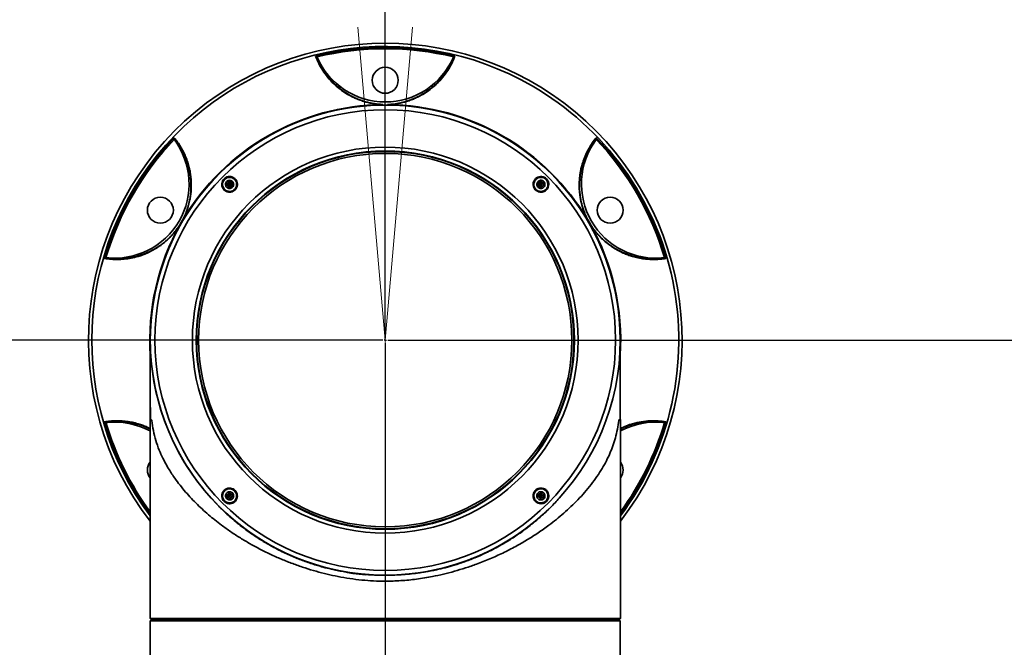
# Model space of a CAD drawing. Header units: millimetres. Extents: x 0 to 840, y 0 to 594.
# Tile 19 of 22: x 578 to 618, y 343 to 368. Entities that reach past the tile are written whole.
import ezdxf

# ---------------------------------------------------------------- set-up
doc = ezdxf.new("R2010")
doc.units = ezdxf.units.MM
doc.linetypes.add('CENTERX2', pattern=[20.32, 12.7, -2.54, 2.54, -2.54])
doc.layers.get('0').update_dxf_attribs({"lineweight": 18})
doc.layers.add('中心线层', color=6, linetype='CENTERX2', lineweight=25)
doc.layers.add('标注层', color=150, linetype='Continuous', lineweight=18)
doc.styles.add('SLDTEXTSTYLE1', font='txt', dxfattribs={"width": 0.7})
doc.dimstyles.new('SLDDIMSTYLE3', dxfattribs={"dimtxt": 7, "dimasz": 4, "dimexe": 0, "dimexo": 0.0625, "dimgap": 1.75, "dimtad": 0, "dimtih": 1, "dimtoh": 1, "dimlfac": 20, "dimrnd": 1e-09, "dimzin": 12, "dimdsep": 46, "dimtxsty": 'SLDTEXTSTYLE1', "dimcen": 0, "dimdle": 8, "dimadec": 0, "dimazin": 3, "dimtfac": 1, "dimtdec": 3, "dimtofl": 0, "dimtmove": 0, "dimatfit": 3, "dimfxl": 1, "dimfrac": 2, "dimtolj": 1, "dimarcsym": 0})

# ---------------------------------------------------------------- blocks, each defined once
blk = doc.blocks.new('SW_CENTERMARKSYMBOL_0_2')
at = {"layer": '中心线层', "color": 0}
for p, q in [((0, 0.05), (0, 69.715)), ((-0.05, 0), (-70.657, 0)), ((0, 0), (-0.025, 0)), ((0, 0), (0, 0.025)), ((0, 0), (0, -0.025)), ((0, 0), (0.025, 0)), ((0.05, 0), (71.023, 0)), ((0, -0.05), (0, -69.472))]:
    blk.add_line(p, q, dxfattribs=at)
blk = doc.blocks.new('*X33')
at = {"layer": '标注层', "linetype": 'Continuous'}
blk.add_hatch(color=0, dxfattribs=at).paths.add_polyline_path([(705.952, 439.069), (713.171, 442.764), (711.582, 444.906)], flags=0)
at = {"layer": '标注层', "color": 0, "linetype": 'Continuous'}
for q in [(705.952, 439.069), (757.411, 468.674)]:
    blk.add_line((745.861, 468.674), q, dxfattribs=at)
at = {"layer": '标注层', "color": 0, "insert": (777.118, 468.674), "char_height": 14, "width": 71.83017, "attachment_point": 5, "style": 'SLDTEXTSTYLE1'}
blk.add_mtext('%%C2806', dxfattribs=at)

msp = doc.modelspace()

# ---------------------------------------------------------------- linework, layer by layer
at = {"color": 7, "linetype": 'CENTERX2', "lineweight": 18}
for q in [(581.042452, 495.246001), (605.498353, 495.246001)]:
    msp.add_line((593.270402, 355.479885), q, dxfattribs=at)
at = {"color": 7, "linetype": 'Continuous', "lineweight": 35}
for p, q in [((590.516135, 366.915756), (590.510905, 366.925276)), ((596.0299, 366.925276), (596.02467, 366.915756)), ((584.738152, 363.592376), (584.743781, 363.583086)), ((601.797024, 363.583086), (601.802653, 363.592376)), ((587.007038, 361.884671), (586.895502, 361.854785)), ((587.007038, 361.884671), (586.977152, 361.773135)), ((587.088688, 361.803021), (587.007038, 361.884671)), ((599.533767, 361.884671), (599.452117, 361.803021)), ((599.645302, 361.854785), (599.533767, 361.884671)), ((599.533767, 361.884671), (599.563653, 361.773135)), ((586.895502, 361.854785), (586.865617, 361.743249)), ((586.865617, 361.743249), (586.977152, 361.773135)), ((586.865617, 361.743249), (586.947266, 361.6616)), ((586.895502, 361.854785), (586.977152, 361.773135)), ((586.947266, 361.6616), (586.977152, 361.773135)), ((586.947266, 361.6616), (587.058802, 361.691485)), ((586.977152, 361.773135), (587.088688, 361.803021)), ((587.058802, 361.691485), (586.977152, 361.773135)), ((587.058802, 361.691485), (587.088688, 361.803021)), ((599.452117, 361.803021), (599.482003, 361.691485)), ((599.452117, 361.803021), (599.563653, 361.773135)), ((599.482003, 361.691485), (599.563653, 361.773135)), ((599.482003, 361.691485), (599.593539, 361.6616)), ((599.645302, 361.854785), (599.563653, 361.773135)), ((599.563653, 361.773135), (599.593539, 361.6616)), ((599.675188, 361.743249), (599.563653, 361.773135)), ((599.593539, 361.6616), (599.675188, 361.743249)), ((599.675188, 361.743249), (599.645302, 361.854785)), ((585.069372, 360.320959), (584.977393, 360.161649)), ((584.979285, 360.158314), (585.073205, 360.320988)), ((601.4676, 360.320988), (601.56152, 360.158314)), ((601.563412, 360.161649), (601.471433, 360.320959)), ((581.989513, 358.812555), (581.978654, 358.812785)), ((604.562151, 358.812785), (604.551292, 358.812555)), ((583.770402, 355.479885), (583.770402, 352.282776)), ((602.768739, 355.318724), (602.768739, 355.299062)), ((602.770402, 352.282776), (602.770402, 355.479885)), ((581.978654, 352.146984), (581.989513, 352.147215)), ((583.76095, 352.234886), (583.76095, 344.229218)), ((583.770402, 352.282776), (583.778956, 352.282776)), ((602.761849, 352.282776), (602.770402, 352.282776)), ((602.779855, 344.499218), (602.779855, 352.234886)), ((604.551292, 352.147215), (604.562151, 352.146984)), ((586.947266, 349.29817), (586.865617, 349.21652)), ((586.865617, 349.21652), (586.895502, 349.104985)), ((586.865617, 349.21652), (586.977152, 349.186634)), ((586.895502, 349.104985), (586.977152, 349.186634)), ((587.058802, 349.268284), (586.947266, 349.29817)), ((586.977152, 349.186634), (586.947266, 349.29817)), ((587.058802, 349.268284), (586.977152, 349.186634)), ((587.007038, 349.075099), (586.977152, 349.186634)), ((587.088688, 349.156749), (586.977152, 349.186634)), ((587.007038, 349.075099), (587.088688, 349.156749)), ((587.088688, 349.156749), (587.058802, 349.268284)), ((599.482003, 349.268284), (599.452117, 349.156749)), ((599.563653, 349.186634), (599.452117, 349.156749)), ((599.452117, 349.156749), (599.533767, 349.075099)), ((599.593539, 349.29817), (599.482003, 349.268284)), ((599.482003, 349.268284), (599.563653, 349.186634)), ((599.533767, 349.075099), (599.563653, 349.186634)), ((599.593539, 349.29817), (599.563653, 349.186634)), ((599.675188, 349.21652), (599.563653, 349.186634)), ((599.645302, 349.104985), (599.563653, 349.186634)), ((599.675188, 349.21652), (599.593539, 349.29817)), ((599.645302, 349.104985), (599.675188, 349.21652)), ((586.895502, 349.104985), (587.007038, 349.075099)), ((599.533767, 349.075099), (599.645302, 349.104985)), ((602.779329, 344.499218), (602.779855, 344.499218)), ((602.779329, 344.229218), (602.779329, 344.499218)), ((583.76095, 344.229218), (583.79095, 344.199218)), ((583.76095, 344.229218), (602.779329, 344.229218)), ((583.800881, 344.169218), (583.770929, 344.139218)), ((583.770929, 344.139218), (583.770929, 343.869218)), ((602.769876, 344.139218), (583.770929, 344.139218)), ((583.79095, 344.199218), (602.749377, 344.199218)), ((602.739924, 344.169218), (583.800881, 344.169218)), ((589.261809, 344.169218), (589.178146, 344.199218)), ((590.588469, 344.199218), (590.57364, 344.169218)), ((595.967165, 344.169218), (595.952336, 344.199218)), ((602.769876, 344.139218), (602.739924, 344.169218)), ((602.749377, 344.199218), (602.779329, 344.229218)), ((602.769876, 343.869218), (602.769876, 344.139218)), ((583.770402, 343.869218), (583.770402, 342.478611)), ((583.770929, 343.869218), (583.770402, 343.869218)), ((602.770402, 343.869218), (602.769876, 343.869218)), ((602.770402, 322.449218), (602.770402, 343.869218))]:
    msp.add_line(p, q, dxfattribs=at)
at = {"color": 8, "linetype": 'Continuous', "lineweight": 35}
for p, q in [((583.786549, 354.651115), (583.772936, 354.825319)), ((583.76095, 352.234886), (583.830126, 352.234886)), ((602.710679, 352.234886), (602.779855, 352.234886)), ((589.680531, 344.169218), (589.587344, 344.199218)), ((590.522366, 344.169218), (590.534817, 344.199218)), ((590.569311, 344.169218), (590.582052, 344.199218)), ((595.957796, 344.199218), (595.970721, 344.169218)), ((596.004282, 344.199218), (596.01699, 344.169218)), ((596.953461, 344.199218), (596.860274, 344.169218))]:
    msp.add_line(p, q, dxfattribs=at)
msp.add_lwpolyline([(592.475387, 345.993142), (591.95799, 346.050786), (591.729809, 346.08537)], dxfattribs=at)
at = {"color": 7, "linetype": 'Continuous', "lineweight": 35}
msp.add_lwpolyline([(597.362659, 344.199218), (597.306705, 344.179077), (597.278996, 344.169218)], dxfattribs=at)
for centre, radius in [((593.270402, 365.979885), 0.525), ((593.270402, 355.479885), 9.5), ((593.270402, 355.479885), 9.310634), ((593.270402, 355.479885), 7.799995), ((593.270402, 355.479885), 7.644915), ((593.270402, 355.479885), 7.625), ((593.270402, 355.479885), 7.545), ((584.177136, 360.729885), 0.525), ((602.363669, 360.729885), 0.525)]:
    msp.add_circle(centre, radius, dxfattribs=at)
at = {"color": 7, "linetype": 'CENTERX2', "lineweight": 18}
msp.add_arc((593.270402, 355.479885), 140.3, 95, 85, dxfattribs=at)
at = {"color": 7, "linetype": 'Continuous', "lineweight": 35}
for centre, radius, start, end in [((593.270402, 355.479885), 12, 322.4154737, 217.5845263), ((593.270402, 355.479885), 11.82002, 76.2074334, 103.7925651), ((593.270402, 355.479885), 11.773352, 76.4446288, 103.5553715), ((593.270402, 368.104885), 3, 203.3518064, 336.6481938), ((593.270402, 355.479885), 9.5, 0, 240), ((593.270402, 355.479885), 9.519996, 90.565264, 149.434736), ((593.181105, 364.998925), 0.004649, 125.213531, 173.9156273), ((593.3597, 364.998925), 0.004649, 6.0841997, 54.7861731), ((593.270402, 355.479885), 9.519996, 30.565264, 89.434736), ((593.270402, 355.479885), 11.82002, 136.2074334, 163.7925651), ((593.270402, 355.479885), 11.773352, 136.4446288, 163.5553715), ((582.336832, 361.792385), 3, 263.3518064, 36.6481938), ((604.203973, 361.792385), 3, 143.3518064, 276.6481938), ((593.270402, 355.479885), 11.773352, 16.4446288, 43.5553715), ((593.270402, 355.479885), 11.82002, 16.2074334, 43.7925651), ((585.07132, 360.316739), 0.004649, 66.0841997, 114.7861731), ((601.469485, 360.316739), 0.004649, 65.213531, 113.9156273), ((584.982023, 360.162071), 0.004649, 185.213531, 233.9156273), ((601.558782, 360.162071), 0.004649, 306.0841997, 354.7861731), ((582.336832, 349.167385), 3, 61.6597908, 96.6481938), ((583.886986, 352.234886), 0.126036, 157.668355, 180), ((602.653819, 352.234886), 0.126036, 0, 22.331645), ((604.203973, 349.167385), 3, 83.3518064, 118.3402091), ((584.177136, 350.229885), 0.525, 142.4418629, 217.5581371), ((602.363669, 350.229885), 0.525, 322.4418629, 37.5581371), ((593.270402, 355.479885), 9.5, 240, 315)]:
    msp.add_arc(centre, radius, start, end, dxfattribs=at)
at = {"color": 8, "linetype": 'Continuous', "lineweight": 35}
for radius, start, end in [(11.866691, 60, 216.7401445), (11.866691, 323.2598555, 60), (9.519996, 150.565264, 183.7142429), (9.519996, 356.2857571, 29.434736), (11.82002, 196.2074334, 216.4359894), (11.773352, 196.4446288, 216.1272191), (11.82002, 323.5640106, 343.7925651), (11.773352, 323.8727809, 343.5553715)]:
    msp.add_arc((593.270402, 355.479885), radius, start, end, dxfattribs=at)
at = {"color": 7, "linetype": 'Continuous', "lineweight": 35}
for points, knots in [([(590.452422, 366.959077), (590.492769, 366.859971), (590.57356, 366.661522), (590.738763, 366.374671), (590.940081, 366.096068), (591.159621, 365.857538), (591.389074, 365.655477), (591.614778, 365.490356), (591.836574, 365.358785), (592.038832, 365.260443), (592.21033, 365.189241), (592.388508, 365.128368), (592.569578, 365.079135), (592.722675, 365.047134), (592.851691, 365.02679), (592.990389, 365.009221), (593.101747, 365.003355), (593.176482, 364.999418)], [0, 0, 0, 0, 0.440990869, 0.883043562, 1.327134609, 1.771876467, 2.068791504, 2.371799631, 2.659431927, 2.812029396, 2.959573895, 3.107748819, 3.225670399, 3.333063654, 3.390948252, 3.446316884, 3.559305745, 3.559305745, 3.559305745, 3.559305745]), ([(590.452422, 366.959077), (590.458377, 366.958096), (590.468442, 366.95644), (590.484529, 366.949381), (590.498984, 366.939927), (590.507216, 366.92981), (590.510905, 366.925276)], [0, 0, 0, 0, 0.02058435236, 0.03478889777, 0.05396480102, 0.06953727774, 0.06953727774, 0.06953727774, 0.06953727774]), ([(593.178424, 365.002723), (593.10859, 365.006439), (592.96301, 365.014186), (592.768353, 365.042942), (592.587914, 365.080405), (592.41177, 365.128404), (592.238311, 365.187736), (592.070852, 365.257174), (591.873739, 365.35304), (591.658651, 365.480528), (591.437507, 365.641716), (591.245703, 365.809937), (591.078434, 365.983113), (590.931549, 366.161099), (590.803439, 366.343124), (590.693291, 366.527443), (590.596346, 366.716556), (590.543564, 366.847642), (590.516137, 366.915757)], [0, 0, 0, 0, 0.104525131, 0.217896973, 0.321367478, 0.436259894, 0.57943485, 0.722741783, 0.872903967, 1.151370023, 1.442882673, 1.740416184, 2.022758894, 2.312676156, 2.61050371, 2.89086711, 3.171646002, 3.47537201, 3.47537201, 3.47537201, 3.47537201]), ([(593.364323, 364.999418), (593.436016, 365.003197), (593.584892, 365.011044), (593.784619, 365.040451), (593.969543, 365.07866), (594.149336, 365.127522), (594.32752, 365.188164), (594.498728, 365.258956), (594.702077, 365.357608), (594.923481, 365.488681), (595.151011, 365.654853), (595.377246, 365.853984), (595.598567, 366.093247), (595.798304, 366.36881), (595.966014, 366.659179), (596.04693, 366.857484), (596.088384, 366.959077)], [0, 0, 0, 0, 0.108447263, 0.22519927, 0.332450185, 0.450181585, 0.595632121, 0.745338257, 0.896568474, 1.185683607, 1.486166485, 1.790131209, 2.215336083, 2.67668594, 3.10713146, 3.559301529, 3.559301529, 3.559301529, 3.559301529]), ([(596.024668, 366.915757), (595.995014, 366.842423), (595.9409, 366.708596), (595.837561, 366.509163), (595.724715, 366.323445), (595.58717, 366.132355), (595.435519, 365.95272), (595.252595, 365.770305), (595.053158, 365.600004), (594.886873, 365.490458), (594.809334, 365.439377)], [0, 0, 0, 0, 0.265466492, 0.484444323, 0.741648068, 0.969343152, 1.226988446, 1.45693298, 1.718325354, 1.946703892, 1.946703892, 1.946703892, 1.946703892]), ([(596.0299, 366.925276), (596.033589, 366.929809), (596.041821, 366.939927), (596.056281, 366.949384), (596.072366, 366.956442), (596.082432, 366.958098), (596.088383, 366.959077)], [0, 0, 0, 0, 0.01557107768, 0.03475028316, 0.04896687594, 0.06953768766, 0.06953768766, 0.06953768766, 0.06953768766]), ([(594.809334, 365.439377), (594.754359, 365.40674), (594.64554, 365.342137), (594.460013, 365.251962), (594.283702, 365.180739), (594.12513, 365.128184), (593.995607, 365.091809), (593.867339, 365.061981), (593.740345, 365.038582), (593.577933, 365.014989), (593.447246, 365.007552), (593.362381, 365.002723)], [0, 0, 0, 0, 0.261531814, 0.517681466, 0.763647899, 0.902104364, 1.029618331, 1.146991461, 1.250904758, 1.348272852, 1.52860742, 1.52860742, 1.52860742, 1.52860742]), ([(584.738152, 363.592375), (584.73607, 363.597837), (584.731424, 363.610025), (584.730464, 363.627276), (584.732394, 363.644736), (584.735993, 363.65428), (584.738121, 363.659924)], [0, 0, 0, 0, 0.01557107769, 0.03475028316, 0.04896687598, 0.06953768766, 0.06953768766, 0.06953768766, 0.06953768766]), ([(584.738121, 363.659924), (584.784146, 363.601787), (584.874692, 363.487413), (584.994022, 363.304185), (585.103408, 363.108716), (585.200161, 362.900328), (585.282404, 362.67901), (585.343685, 362.464068), (585.38689, 362.257375), (585.415799, 362.051486), (585.430863, 361.835977), (585.429626, 361.625066), (585.415179, 361.42876), (585.390653, 361.245449), (585.357319, 361.078152), (585.320371, 360.934442), (585.286416, 360.820995), (585.238725, 360.682582), (585.17282, 360.516549), (585.105591, 360.384567), (585.073205, 360.320988)], [0, 0, 0, 0, 0.305961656, 0.601926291, 0.888118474, 1.20029916, 1.496100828, 1.77592237, 2.005648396, 2.221609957, 2.454112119, 2.667065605, 2.817792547, 2.966926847, 3.111804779, 3.191168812, 3.265611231, 3.335745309, 3.451703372, 3.559480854, 3.559480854, 3.559480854, 3.559480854]), ([(584.743779, 363.583085), (584.792462, 363.520737), (584.881302, 363.406959), (585.002347, 363.217749), (585.10676, 363.027162), (585.203477, 362.8125), (585.28322, 362.591348), (585.349733, 362.341724), (585.3975, 362.083856), (585.409227, 361.885075), (585.414695, 361.792385)], [0, 0, 0, 0, 0.265466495, 0.484444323, 0.741648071, 0.969343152, 1.22698845, 1.45693298, 1.718325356, 1.946703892, 1.946703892, 1.946703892, 1.946703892]), ([(601.4676, 360.320988), (601.434981, 360.384889), (601.385204, 360.482401), (601.330919, 360.610857), (601.290983, 360.714317), (601.253766, 360.823045), (601.219811, 360.936638), (601.182979, 361.08043), (601.14972, 361.247996), (601.125262, 361.432061), (601.111048, 361.6286), (601.110074, 361.839085), (601.125224, 362.053271), (601.154016, 362.257755), (601.200458, 362.480073), (601.272681, 362.725669), (601.375904, 362.984329), (601.499765, 363.226408), (601.640352, 363.453155), (601.747856, 363.590087), (601.802684, 363.659924)], [0, 0, 0, 0, 0.108286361, 0.165246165, 0.225013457, 0.295298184, 0.369918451, 0.449487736, 0.594430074, 0.744278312, 0.896535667, 1.108618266, 1.340060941, 1.554434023, 1.782403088, 2.12029762, 2.481407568, 2.84150431, 3.19328541, 3.559437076, 3.559437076, 3.559437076, 3.559437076]), ([(601.471433, 360.320959), (601.439734, 360.383296), (601.373654, 360.513245), (601.301228, 360.696201), (601.243452, 360.871197), (601.196949, 361.047742), (601.161602, 361.227628), (601.138008, 361.407371), (601.122474, 361.626008), (601.125338, 361.876024), (601.154359, 362.148134), (601.20414, 362.398352), (601.270481, 362.629799), (601.351179, 362.845998), (601.444762, 363.047957), (601.549313, 363.235508), (601.664617, 363.414021), (601.75175, 363.525274), (601.797026, 363.583085)], [0, 0, 0, 0, 0.104525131, 0.217896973, 0.321367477, 0.436259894, 0.579434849, 0.722741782, 0.872903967, 1.151370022, 1.442882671, 1.740416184, 2.022758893, 2.312676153, 2.61050371, 2.8908671, 3.171645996, 3.47537201, 3.47537201, 3.47537201, 3.47537201]), ([(601.802684, 363.659924), (601.804813, 363.654276), (601.80841, 363.644731), (601.810341, 363.62727), (601.809381, 363.610025), (601.804735, 363.597837), (601.802653, 363.592375)], [0, 0, 0, 0, 0.0205843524, 0.03478889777, 0.05396480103, 0.06953727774, 0.06953727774, 0.06953727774, 0.06953727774]), ([(587.198888, 361.551399), (587.187605, 361.541063), (587.153562, 361.509876), (587.080936, 361.471714), (586.981273, 361.452927), (586.876109, 361.468265), (586.780101, 361.517965), (586.704812, 361.598368), (586.660786, 361.700653), (586.6543, 361.811728), (586.685098, 361.916283), (586.736098, 361.987326), (586.797074, 362.040035), (586.869175, 362.07891), (586.969264, 362.097437), (587.074452, 362.081999), (587.170283, 362.032223), (587.245327, 361.95203), (587.28946, 361.849789), (587.295616, 361.739054), (587.266185, 361.632904), (587.220885, 361.57804), (587.198888, 361.551399)], [0, 0, 0, 0, 0.045289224, 0.136646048, 0.239207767, 0.3441602, 0.452313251, 0.562997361, 0.67441926, 0.784406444, 0.891545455, 0.993255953, 1.03854415, 1.129894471, 1.232728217, 1.33758582, 1.44533556, 1.555671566, 1.667119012, 1.777513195, 1.885025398, 1.98650557, 1.98650557, 1.98650557, 1.98650557]), ([(587.189284, 361.561003), (587.178088, 361.550787), (587.144288, 361.519945), (587.07311, 361.48381), (586.977218, 361.467687), (586.877964, 361.484068), (586.787755, 361.532929), (586.717666, 361.610749), (586.677799, 361.708902), (586.673937, 361.814569), (586.704728, 361.91096), (586.752718, 361.976224), (586.81048, 362.025836), (586.881122, 362.062696), (586.977437, 362.07856), (587.076701, 362.062077), (587.166712, 362.013162), (587.23656, 361.935574), (587.276547, 361.837477), (587.280124, 361.732093), (587.250553, 361.634251), (587.208799, 361.584333), (587.189284, 361.561003)], [0, 0, 0, 0, 0.04477733, 0.135179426, 0.232009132, 0.331483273, 0.434344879, 0.539827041, 0.645954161, 0.750440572, 0.851831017, 0.941366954, 0.98614302, 1.076537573, 1.17363631, 1.27298472, 1.375413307, 1.480532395, 1.586720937, 1.691649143, 1.793422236, 1.882727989, 1.882727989, 1.882727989, 1.882727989]), ([(586.775627, 361.57161), (586.762441, 361.586552), (586.72808, 361.625488), (586.695114, 361.704731), (586.688059, 361.801728), (586.713904, 361.895866), (586.769346, 361.976068), (586.848237, 362.033419), (586.941662, 362.061412), (587.039068, 362.056928), (587.12031, 362.02411), (587.178738, 361.977877), (587.225554, 361.920117), (587.259404, 361.841751), (587.266188, 361.744485), (587.240417, 361.650421), (587.18495, 361.570194), (587.106085, 361.512868), (587.012581, 361.484797), (586.915463, 361.489568), (586.833257, 361.521429), (586.792364, 361.557036), (586.775627, 361.57161)], [0, 0, 0, 0, 0.059784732, 0.155789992, 0.251795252, 0.347800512, 0.443805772, 0.539811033, 0.635816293, 0.731821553, 0.827826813, 0.894343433, 0.954128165, 1.050133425, 1.146138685, 1.242143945, 1.338149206, 1.434154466, 1.530159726, 1.626164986, 1.722170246, 1.788686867, 1.788686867, 1.788686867, 1.788686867]), ([(586.86048, 361.656462), (586.84865, 361.670872), (586.824991, 361.699691), (586.810181, 361.754725), (586.813252, 361.81089), (586.835055, 361.863051), (586.87281, 361.905007), (586.922346, 361.932116), (586.978064, 361.941286), (587.033648, 361.931537), (587.071691, 361.910141), (587.103466, 361.881547), (587.12874, 361.845963), (587.144277, 361.79171), (587.141011, 361.735336), (587.119261, 361.683231), (587.081489, 361.641259), (587.031965, 361.614161), (586.97622, 361.604962), (586.920732, 361.614815), (586.882412, 361.635912), (586.864705, 361.652504), (586.86048, 361.656462)], [0, 0, 0, 0, 0.055588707, 0.111177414, 0.166766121, 0.222354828, 0.277943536, 0.333532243, 0.38912095, 0.444709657, 0.500298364, 0.517718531, 0.573307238, 0.628895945, 0.684484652, 0.740073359, 0.795662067, 0.851250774, 0.906839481, 0.962428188, 1.018016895, 1.035437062, 1.035437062, 1.035437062, 1.035437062]), ([(599.411884, 362.051896), (599.425195, 362.058567), (599.465332, 362.078682), (599.545799, 362.096213), (599.64919, 362.087021), (599.748097, 362.041157), (599.824968, 361.966661), (599.872911, 361.872437), (599.887951, 361.768014), (599.868207, 361.663374), (599.812862, 361.566595), (599.747913, 361.5126), (599.679347, 361.477732), (599.61375, 361.457874), (599.516436, 361.457193), (599.417877, 361.488449), (599.331941, 361.55327), (599.272787, 361.641026), (599.24516, 361.74238), (599.251574, 361.848065), (599.292891, 361.947135), (599.352387, 362.014943), (599.397508, 362.042967), (599.411884, 362.051896)], [0, 0, 0, 0, 0.045270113, 0.13650173, 0.24509728, 0.350895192, 0.454139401, 0.55632768, 0.659276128, 0.764462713, 0.872569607, 0.993278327, 1.015872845, 1.107087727, 1.198346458, 1.30534074, 1.409358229, 1.511362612, 1.613478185, 1.717686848, 1.825030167, 1.935209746, 1.986734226, 1.986734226, 1.986734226, 1.986734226]), ([(599.775785, 361.561003), (599.764774, 361.550896), (599.744163, 361.531976), (599.707995, 361.509127), (599.655902, 361.484943), (599.577824, 361.468223), (599.478477, 361.479273), (599.385618, 361.524661), (599.314509, 361.596476), (599.27104, 361.685935), (599.258456, 361.784508), (599.278469, 361.883157), (599.317337, 361.948677), (599.355759, 361.990357), (599.38308, 362.01392), (599.418868, 362.03698), (599.471063, 362.061187), (599.549088, 362.078036), (599.648377, 362.067095), (599.741211, 362.021951), (599.812573, 361.950175), (599.856281, 361.860436), (599.868895, 361.761493), (599.848597, 361.662944), (599.81016, 361.597177), (599.781402, 361.566915), (599.775785, 361.561003)], [0, 0, 0, 0, 0.04564273, 0.08544131, 0.130181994, 0.22040038, 0.323875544, 0.424060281, 0.521155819, 0.617039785, 0.714018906, 0.813840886, 0.917035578, 0.942016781, 0.987205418, 1.026932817, 1.071674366, 1.161901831, 1.264914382, 1.364889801, 1.462217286, 1.558532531, 1.655746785, 1.75539339, 1.858137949, 1.883080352, 1.883080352, 1.883080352, 1.883080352]), ([(599.362127, 361.974661), (599.377069, 361.987846), (599.416005, 362.022207), (599.495249, 362.055173), (599.592246, 362.062228), (599.686383, 362.036384), (599.766586, 361.980942), (599.823937, 361.90205), (599.85193, 361.808625), (599.847445, 361.711219), (599.814628, 361.629978), (599.768395, 361.571549), (599.710635, 361.524734), (599.632269, 361.490883), (599.535002, 361.4841), (599.440939, 361.50987), (599.360711, 361.565337), (599.303386, 361.644202), (599.275315, 361.737706), (599.280086, 361.834824), (599.311946, 361.91703), (599.347554, 361.957924), (599.362127, 361.974661)], [0, 0, 0, 0, 0.059784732, 0.155789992, 0.251795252, 0.347800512, 0.443805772, 0.539811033, 0.635816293, 0.731821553, 0.827826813, 0.894343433, 0.954128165, 1.050133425, 1.146138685, 1.242143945, 1.338149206, 1.434154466, 1.530159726, 1.626164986, 1.722170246, 1.788686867, 1.788686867, 1.788686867, 1.788686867]), ([(599.44698, 361.889808), (599.46139, 361.901637), (599.490209, 361.925297), (599.545243, 361.940106), (599.601407, 361.937035), (599.653569, 361.915232), (599.695525, 361.877477), (599.722633, 361.827942), (599.731804, 361.772224), (599.722054, 361.716639), (599.700659, 361.678596), (599.672064, 361.646821), (599.63648, 361.621547), (599.582228, 361.606011), (599.525854, 361.609277), (599.473749, 361.631026), (599.431776, 361.668798), (599.404679, 361.718322), (599.39548, 361.774067), (599.405333, 361.829555), (599.42643, 361.867876), (599.443021, 361.885583), (599.44698, 361.889808)], [0, 0, 0, 0, 0.055588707, 0.111177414, 0.166766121, 0.222354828, 0.277943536, 0.333532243, 0.38912095, 0.444709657, 0.500298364, 0.517718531, 0.573307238, 0.628895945, 0.684484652, 0.740073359, 0.795662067, 0.851250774, 0.906839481, 0.962428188, 1.018016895, 1.035437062, 1.035437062, 1.035437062, 1.035437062]), ([(585.414695, 361.792385), (585.415472, 361.728456), (585.41701, 361.601915), (585.402341, 361.396156), (585.375866, 361.207856), (585.342094, 361.04425), (585.308834, 360.913893), (585.270532, 360.787895), (585.227299, 360.666216), (585.166525, 360.513766), (585.107622, 360.39687), (585.069372, 360.320959)], [0, 0, 0, 0, 0.261531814, 0.517681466, 0.763647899, 0.902104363, 1.029618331, 1.146991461, 1.250904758, 1.348272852, 1.52860742, 1.52860742, 1.52860742, 1.52860742]), ([(584.979285, 360.158314), (584.940255, 360.098115), (584.880696, 360.006251), (584.796592, 359.89501), (584.726961, 359.808695), (584.651408, 359.7221), (584.570011, 359.635898), (584.4639, 359.532104), (584.335413, 359.419518), (584.188237, 359.306305), (584.025136, 359.195725), (583.843338, 359.08964), (583.650272, 358.995667), (583.458787, 358.918359), (583.243034, 358.84742), (582.99423, 358.787169), (582.718612, 358.747233), (582.447035, 358.73346), (582.180373, 358.741838), (582.008034, 358.766474), (581.92014, 358.779038)], [0, 0, 0, 0, 0.108286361, 0.165246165, 0.225013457, 0.295298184, 0.369918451, 0.449487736, 0.594430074, 0.744278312, 0.896535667, 1.108618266, 1.340060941, 1.554434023, 1.782403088, 2.12029762, 2.481407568, 2.84150431, 3.19328541, 3.559437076, 3.559437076, 3.559437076, 3.559437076]), ([(584.977393, 360.161649), (584.939258, 360.103028), (584.859759, 359.980826), (584.737527, 359.826625), (584.614864, 359.689093), (584.485223, 359.560547), (584.347111, 359.439992), (584.203246, 359.329688), (584.021667, 359.206917), (583.803715, 359.084389), (583.553551, 358.973466), (583.311965, 358.891469), (583.078356, 358.833199), (582.850773, 358.794986), (582.62908, 358.775052), (582.41438, 358.77182), (582.202131, 358.78242), (582.062217, 358.802252), (581.989514, 358.812558)], [0, 0, 0, 0, 0.104525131, 0.217896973, 0.321367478, 0.436259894, 0.579434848, 0.72274178, 0.872903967, 1.15137002, 1.442882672, 1.740416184, 2.022758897, 2.312676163, 2.61050371, 2.890867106, 3.171645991, 3.47537201, 3.47537201, 3.47537201, 3.47537201]), ([(604.620665, 358.779038), (604.547304, 358.768247), (604.402981, 358.747019), (604.184635, 358.73529), (603.960662, 358.738294), (603.731815, 358.758698), (603.499027, 358.798132), (603.282241, 358.852532), (603.081638, 358.918462), (602.888878, 358.99637), (602.69471, 359.091079), (602.512673, 359.197606), (602.349891, 359.30827), (602.203402, 359.421165), (602.075186, 359.533683), (601.969203, 359.637535), (601.887933, 359.723665), (601.791909, 359.834173), (601.681073, 359.974265), (601.600388, 360.098478), (601.56152, 360.158314)], [0, 0, 0, 0, 0.305961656, 0.601926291, 0.888118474, 1.200299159, 1.496100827, 1.77592237, 2.005648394, 2.221609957, 2.454112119, 2.667065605, 2.817792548, 2.966926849, 3.111804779, 3.191168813, 3.265611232, 3.335745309, 3.451703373, 3.559480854, 3.559480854, 3.559480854, 3.559480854]), ([(602.665041, 359.126877), (602.609289, 359.158168), (602.498932, 359.220107), (602.328074, 359.33569), (602.178239, 359.452769), (602.053438, 359.563819), (601.957176, 359.657801), (601.867209, 359.75397), (601.783449, 359.852252), (601.68181, 359.981108), (601.610027, 360.090568), (601.563412, 360.161649)], [0, 0, 0, 0, 0.261531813, 0.517681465, 0.763647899, 0.902104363, 1.029618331, 1.146991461, 1.250904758, 1.348272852, 1.52860742, 1.52860742, 1.52860742, 1.52860742]), ([(604.551291, 358.812558), (604.472955, 358.801571), (604.330001, 358.781522), (604.105617, 358.771299), (603.888357, 358.776168), (603.654096, 358.79974), (603.422702, 358.841256), (603.173264, 358.908466), (602.926061, 358.996033), (602.748048, 359.085267), (602.665041, 359.126877)], [0, 0, 0, 0, 0.265466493, 0.484444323, 0.74164807, 0.969343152, 1.22698845, 1.45693298, 1.718325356, 1.946703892, 1.946703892, 1.946703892, 1.946703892]), ([(581.92014, 358.779038), (581.923967, 358.783705), (581.930434, 358.791593), (581.94459, 358.801996), (581.960006, 358.809787), (581.972883, 358.811857), (581.978654, 358.812785)], [0, 0, 0, 0, 0.02058435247, 0.03478889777, 0.05396480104, 0.06953727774, 0.06953727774, 0.06953727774, 0.06953727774]), ([(604.562151, 358.812785), (604.567921, 358.811857), (604.580799, 358.809787), (604.596219, 358.801993), (604.610375, 358.791591), (604.616841, 358.783703), (604.620665, 358.779038)], [0, 0, 0, 0, 0.0155710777, 0.03475028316, 0.04896687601, 0.06953768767, 0.06953768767, 0.06953768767, 0.06953768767]), ([(583.772024, 355.299674), (583.772, 355.284833), (583.7719, 355.223272), (583.771809, 355.086523), (583.771736, 354.918039), (583.771712, 354.777541), (583.771712, 354.664522), (583.771714, 354.552922), (583.771702, 354.407715), (583.771682, 354.195756), (583.77165, 353.906239), (583.771604, 353.525168), (583.77156, 353.173361), (583.771531, 352.945845), (583.771523, 352.885706)], [0, 0, 0, 0, 0.084927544, 0.35229425, 0.566205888, 0.727064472, 0.834857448, 0.930407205, 1.082361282, 1.291916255, 1.559470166, 1.886122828, 2.274444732, 2.41396785, 2.41396785, 2.41396785, 2.41396785]), ([(602.769292, 352.90402), (602.769278, 353.025473), (602.76925, 353.262446), (602.769215, 353.577271), (602.769188, 353.834714), (602.769171, 354.026773), (602.769161, 354.184387), (602.769158, 354.343897), (602.769146, 354.532021), (602.76911, 354.749991), (602.769021, 354.982206), (602.768899, 355.176933), (602.768764, 355.266889), (602.768716, 355.299062)], [0, 0, 0, 0, 0.284712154, 0.55551324, 0.775778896, 0.946645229, 1.071155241, 1.212570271, 1.398137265, 1.627570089, 1.900801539, 2.218276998, 2.39504268, 2.39504268, 2.39504268, 2.39504268]), ([(583.778956, 352.282776), (583.77734, 352.335023), (583.774112, 352.439429), (583.772331, 352.625123), (583.771639, 352.79182), (583.771558, 352.894878), (583.771529, 352.930998)], [0, 0, 0, 0, 0.1833950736, 0.3664792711, 0.5495240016, 0.6482960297, 0.6482960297, 0.6482960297, 0.6482960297]), ([(602.769287, 352.940576), (602.769256, 352.900369), (602.769171, 352.793283), (602.768462, 352.622923), (602.766666, 352.438274), (602.763453, 352.334555), (602.761849, 352.282776)], [0, 0, 0, 0, 0.1100779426, 0.2931814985, 0.4758103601, 0.6578740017, 0.6578740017, 0.6578740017, 0.6578740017]), ([(581.978654, 352.146984), (581.972884, 352.147912), (581.960006, 352.149983), (581.944586, 352.157776), (581.93043, 352.168178), (581.923964, 352.176067), (581.92014, 352.180732)], [0, 0, 0, 0, 0.01557107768, 0.03475028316, 0.04896687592, 0.06953768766, 0.06953768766, 0.06953768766, 0.06953768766]), ([(583.830126, 352.234886), (583.829891, 352.236306), (583.828169, 352.246671), (583.816029, 352.260604), (583.795814, 352.278711), (583.78487, 352.28135), (583.778956, 352.282776)], [0, 0, 0, 0, 0.00075543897, 0.00551399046, 0.03687849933, 0.07375730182, 0.07375730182, 0.07375730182, 0.07375730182]), ([(593.270402, 345.73786), (593.113211, 345.740175), (592.796363, 345.744843), (592.319399, 345.781915), (591.838709, 345.840852), (591.370744, 345.921425), (590.915295, 346.020447), (590.471715, 346.135591), (590.025897, 346.270307), (589.575367, 346.425926), (589.121608, 346.603252), (588.666394, 346.802973), (588.224148, 347.019358), (587.803935, 347.247096), (587.404601, 347.484886), (587.017757, 347.736968), (586.581139, 348.048617), (586.102289, 348.432127), (585.596475, 348.898992), (585.120434, 349.414339), (584.746683, 349.902538), (584.470601, 350.336308), (584.280151, 350.691338), (584.120504, 351.049238), (583.991226, 351.418187), (583.8906, 351.80758), (583.849907, 352.095119), (583.830126, 352.234886)], [0, 0, 0, 0, 0.375804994, 0.757500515, 1.145973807, 1.542066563, 1.909467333, 2.287656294, 2.677102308, 3.078234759, 3.502189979, 3.940339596, 4.393038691, 4.833353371, 5.2631536, 5.71041647, 6.175300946, 6.864973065, 7.60718329, 8.402202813, 9.250251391, 9.810225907, 10.325546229, 10.79629115, 11.338915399, 11.854085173, 12.341352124, 12.341352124, 12.341352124, 12.341352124]), ([(602.710679, 352.234886), (602.694347, 352.116413), (602.659806, 351.86585), (602.580846, 351.532606), (602.478177, 351.206268), (602.356504, 350.900599), (602.211575, 350.59628), (602.040035, 350.28812), (601.833718, 349.9672), (601.597348, 349.644351), (601.339466, 349.331003), (601.067699, 349.033638), (600.784836, 348.75224), (600.493508, 348.486815), (600.196185, 348.237351), (599.852659, 347.970902), (599.458288, 347.691824), (599.008621, 347.40538), (598.533835, 347.132965), (598.032718, 346.876388), (597.50429, 346.637601), (596.998847, 346.437631), (596.520682, 346.272147), (596.072464, 346.136499), (595.626483, 346.020679), (595.117598, 345.909882), (594.5436, 345.816309), (593.90475, 345.750306), (593.4803, 345.741978), (593.270402, 345.73786)], [0, 0, 0, 0, 0.410651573, 0.868495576, 1.298215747, 1.740803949, 2.15725196, 2.606351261, 3.088148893, 3.581344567, 4.057058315, 4.515326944, 4.956191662, 5.379698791, 5.785900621, 6.174856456, 6.711465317, 7.224457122, 7.714086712, 8.247773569, 8.761611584, 9.256145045, 9.659592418, 10.05122942, 10.431491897, 10.800855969, 11.326888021, 11.839743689, 12.341470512, 12.341470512, 12.341470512, 12.341470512]), ([(602.761849, 352.282776), (602.756004, 352.28088), (602.747235, 352.278036), (602.730353, 352.267457), (602.720464, 352.257126), (602.714989, 352.249468), (602.712137, 352.241937), (602.711156, 352.238154), (602.710819, 352.235849), (602.710679, 352.234886)], [0, 0, 0, 0, 0.03693187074, 0.05539992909, 0.06463425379, 0.07087768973, 0.07276064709, 0.07340485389, 0.07386662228, 0.07386662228, 0.07386662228, 0.07386662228]), ([(604.620665, 352.180732), (604.616838, 352.176064), (604.610371, 352.168176), (604.596215, 352.157774), (604.580799, 352.149982), (604.567922, 352.147912), (604.562151, 352.146984)], [0, 0, 0, 0, 0.02058435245, 0.03478889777, 0.05396480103, 0.06953727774, 0.06953727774, 0.06953727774, 0.06953727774]), ([(586.698328, 349.33829), (586.706097, 349.350965), (586.732985, 349.39484), (586.799445, 349.455406), (586.90179, 349.499219), (587.013046, 349.50524), (587.118422, 349.473624), (587.205525, 349.409985), (587.266003, 349.323065), (587.295123, 349.222102), (587.29045, 349.120638), (587.264463, 349.051359), (587.229248, 348.992718), (587.184471, 348.941421), (587.102488, 348.888962), (587.001086, 348.86264), (586.890839, 348.873001), (586.792011, 348.919082), (586.715355, 348.993776), (586.667589, 349.088164), (586.653086, 349.192431), (586.668535, 349.278211), (586.69112, 349.323753), (586.698328, 349.33829)], [0, 0, 0, 0, 0.045277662, 0.156721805, 0.268167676, 0.378532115, 0.486002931, 0.590158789, 0.69220952, 0.794274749, 0.898356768, 0.993264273, 1.015863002, 1.107070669, 1.198283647, 1.309208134, 1.418051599, 1.523831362, 1.627061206, 1.729250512, 1.832211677, 1.937423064, 1.986749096, 1.986749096, 1.986749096, 1.986749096]), ([(587.189284, 348.974502), (587.178477, 348.964612), (587.145885, 348.934785), (587.074835, 348.897651), (586.975913, 348.88049), (586.872661, 348.899156), (586.783404, 348.950273), (586.717166, 349.026332), (586.679453, 349.118632), (586.673295, 349.218207), (586.692985, 349.289776), (586.718039, 349.339117), (586.737508, 349.368722), (586.765596, 349.400674), (586.808847, 349.438034), (586.879284, 349.475791), (586.978505, 349.492756), (587.081881, 349.474063), (587.171164, 349.422769), (587.237178, 349.346789), (587.27476, 349.254844), (587.281033, 349.155581), (587.261539, 349.083966), (587.239884, 349.0413), (587.221703, 349.010752), (587.203028, 348.98987), (587.189284, 348.974502)], [0, 0, 0, 0, 0.04474774, 0.134954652, 0.240134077, 0.342754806, 0.442115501, 0.539093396, 0.635440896, 0.733041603, 0.833289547, 0.856007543, 0.901660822, 0.941049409, 0.985796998, 1.075998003, 1.181540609, 1.284618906, 1.384109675, 1.480790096, 1.576714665, 1.67415, 1.774641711, 1.797610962, 1.820166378, 1.883011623, 1.883011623, 1.883011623, 1.883011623]), ([(587.178678, 348.985109), (587.163736, 348.971923), (587.1248, 348.937563), (587.045556, 348.904597), (586.948559, 348.897541), (586.854422, 348.923386), (586.774219, 348.978828), (586.716868, 349.057719), (586.688875, 349.151144), (586.693359, 349.24855), (586.726177, 349.329792), (586.77241, 349.38822), (586.83017, 349.435036), (586.908536, 349.468886), (587.005802, 349.47567), (587.099866, 349.449899), (587.180093, 349.394432), (587.237419, 349.315567), (587.26549, 349.222063), (587.260719, 349.124946), (587.228859, 349.04274), (587.193251, 349.001846), (587.178678, 348.985109)], [0, 0, 0, 0, 0.059784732, 0.155789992, 0.251795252, 0.347800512, 0.443805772, 0.539811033, 0.635816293, 0.731821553, 0.827826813, 0.894343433, 0.954128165, 1.050133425, 1.146138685, 1.242143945, 1.338149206, 1.434154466, 1.530159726, 1.626164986, 1.722170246, 1.788686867, 1.788686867, 1.788686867, 1.788686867]), ([(587.093825, 349.069962), (587.079415, 349.058132), (587.050596, 349.034473), (586.995562, 349.019664), (586.939398, 349.022735), (586.887236, 349.044537), (586.84528, 349.082293), (586.818172, 349.131828), (586.809001, 349.187546), (586.818751, 349.24313), (586.840146, 349.281173), (586.868741, 349.312948), (586.904325, 349.338223), (586.958577, 349.353759), (587.014951, 349.350493), (587.067056, 349.328743), (587.109029, 349.290972), (587.136126, 349.241447), (587.145325, 349.185702), (587.135472, 349.130215), (587.114375, 349.091894), (587.097784, 349.074187), (587.093825, 349.069962)], [0, 0, 0, 0, 0.055588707, 0.111177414, 0.166766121, 0.222354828, 0.277943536, 0.333532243, 0.38912095, 0.444709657, 0.500298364, 0.517718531, 0.573307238, 0.628895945, 0.684484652, 0.740073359, 0.795662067, 0.851250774, 0.906839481, 0.962428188, 1.018016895, 1.035437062, 1.035437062, 1.035437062, 1.035437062]), ([(599.34191, 349.408363), (599.353193, 349.4187), (599.387235, 349.449887), (599.45986, 349.488053), (599.559525, 349.506843), (599.66469, 349.491506), (599.760698, 349.441809), (599.835987, 349.361409), (599.880018, 349.259128), (599.886503, 349.148047), (599.85572, 349.043505), (599.809239, 348.978757), (599.755963, 348.929201), (599.696602, 348.891414), (599.602798, 348.865067), (599.50061, 348.868784), (599.400426, 348.907468), (599.317252, 348.978345), (599.262033, 349.074469), (599.242711, 349.184312), (599.261924, 349.293041), (599.303048, 349.367001), (599.334639, 349.400625), (599.34191, 349.408363)], [0, 0, 0, 0, 0.045290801, 0.136650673, 0.239219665, 0.344176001, 0.452330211, 0.563018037, 0.674437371, 0.784436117, 0.891577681, 0.993297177, 1.015894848, 1.107253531, 1.198582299, 1.302742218, 1.409517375, 1.51911283, 1.630419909, 1.74140692, 1.850004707, 1.9552393, 1.986701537, 1.986701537, 1.986701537, 1.986701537]), ([(599.775785, 348.974502), (599.764589, 348.964287), (599.730791, 348.933447), (599.659514, 348.897254), (599.563419, 348.881158), (599.46409, 348.897708), (599.374103, 348.946597), (599.304224, 349.024217), (599.264338, 349.122207), (599.260393, 349.227976), (599.291234, 349.324483), (599.339272, 349.389767), (599.396974, 349.439331), (599.467516, 349.476136), (599.563627, 349.492031), (599.662817, 349.47572), (599.753052, 349.426837), (599.823111, 349.349053), (599.863083, 349.250795), (599.866584, 349.145511), (599.837062, 349.047787), (599.795348, 348.997899), (599.775785, 348.974502)], [0, 0, 0, 0, 0.044776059, 0.135170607, 0.232269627, 0.331617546, 0.434046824, 0.539165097, 0.645353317, 0.750281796, 0.852054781, 0.941353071, 0.986130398, 1.076532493, 1.173362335, 1.272835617, 1.375696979, 1.481178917, 1.587305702, 1.691792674, 1.793183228, 1.882726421, 1.882726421, 1.882726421, 1.882726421]), ([(599.765178, 349.38816), (599.778364, 349.373218), (599.812725, 349.334282), (599.845691, 349.255038), (599.852746, 349.158041), (599.826901, 349.063904), (599.771459, 348.983701), (599.692568, 348.926351), (599.599143, 348.898357), (599.501737, 348.902842), (599.420495, 348.93566), (599.362067, 348.981893), (599.315251, 349.039652), (599.281401, 349.118018), (599.274617, 349.215285), (599.300388, 349.309349), (599.355855, 349.389576), (599.43472, 349.446901), (599.528224, 349.474972), (599.625342, 349.470202), (599.707548, 349.438341), (599.748441, 349.402733), (599.765178, 349.38816)], [0, 0, 0, 0, 0.059784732, 0.155789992, 0.251795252, 0.347800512, 0.443805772, 0.539811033, 0.635816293, 0.731821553, 0.827826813, 0.894343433, 0.954128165, 1.050133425, 1.146138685, 1.242143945, 1.338149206, 1.434154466, 1.530159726, 1.626164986, 1.722170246, 1.788686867, 1.788686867, 1.788686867, 1.788686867]), ([(599.680325, 349.303307), (599.692155, 349.288897), (599.715814, 349.260078), (599.730624, 349.205045), (599.727553, 349.14888), (599.70575, 349.096718), (599.667995, 349.054763), (599.618459, 349.027654), (599.562741, 349.018484), (599.507157, 349.028233), (599.469114, 349.049628), (599.437339, 349.078223), (599.412065, 349.113807), (599.396528, 349.168059), (599.399794, 349.224433), (599.421544, 349.276538), (599.459315, 349.318511), (599.50884, 349.345608), (599.564585, 349.354807), (599.620072, 349.344954), (599.658393, 349.323857), (599.6761, 349.307266), (599.680325, 349.303307)], [0, 0, 0, 0, 0.055588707, 0.111177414, 0.166766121, 0.222354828, 0.277943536, 0.333532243, 0.38912095, 0.444709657, 0.500298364, 0.517718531, 0.573307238, 0.628895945, 0.684484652, 0.740073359, 0.795662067, 0.851250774, 0.906839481, 0.962428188, 1.018016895, 1.035437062, 1.035437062, 1.035437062, 1.035437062]), ([(596.449244, 346.513359), (596.449249, 346.513361), (596.449265, 346.513367), (596.449313, 346.513387), (596.449475, 346.513453), (596.450074, 346.5137), (596.452376, 346.514652), (596.461394, 346.518391), (596.497079, 346.533212), (596.567139, 346.562377), (596.70252, 346.618862), (596.810951, 346.663743), (596.883231, 346.693661)], [0, 0, 0, 0, 0.0000181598, 0.0000505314, 0.0001579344, 0.0005434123, 0.0019971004, 0.0076354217, 0.0298353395, 0.1179222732, 0.2352915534, 0.4699508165, 0.4699508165, 0.4699508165, 0.4699508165]), ([(594.783777, 346.095994), (594.711849, 346.084674), (594.533855, 346.05666), (594.242699, 346.024058), (593.911823, 345.99694), (593.584651, 345.981272), (593.278859, 345.976625), (592.980732, 345.980768), (592.673134, 345.994246), (592.396642, 346.015326), (592.174338, 346.038412), (592.038719, 346.054344), (591.962996, 346.064875), (591.937683, 346.068395)], [0, 0, 0, 0, 0.220446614, 0.545519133, 0.881592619, 1.217224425, 1.52453093, 1.794044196, 2.106861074, 2.444733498, 2.62545822, 2.779182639, 2.856372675, 2.856372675, 2.856372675, 2.856372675])]:
    msp.add_open_spline(points, degree=3, knots=knots, dxfattribs=at)
at = {"color": 8, "linetype": 'Continuous', "lineweight": 35}
for points, knots in [([(602.768764, 355.302518), (602.768702, 355.299065), (602.768604, 355.293618), (602.767853, 355.258287), (602.76657, 355.208187), (602.76411, 355.122438), (602.759522, 355.02859), (602.757385, 354.984868)], [0, 0, 0, 0, 0.0755770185, 0.1192296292, 0.1603700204, 0.2444932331, 0.3178687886, 0.3178687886, 0.3178687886, 0.3178687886]), ([(581.92014, 352.180732), (581.993501, 352.191522), (582.137825, 352.21275), (582.356169, 352.22448), (582.580145, 352.221471), (582.808983, 352.201092), (583.041801, 352.161568), (583.258488, 352.107466), (583.459388, 352.040639), (583.621536, 351.977365), (583.723161, 351.926034), (583.76095, 351.906948)], [0, 0, 0, 0, 0.246454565, 0.484856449, 0.715386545, 0.966850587, 1.205121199, 1.430519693, 1.615565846, 1.789524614, 1.892499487, 1.892499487, 1.892499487, 1.892499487]), ([(581.989514, 352.147212), (582.06785, 352.158199), (582.210804, 352.178249), (582.435189, 352.188468), (582.652443, 352.183614), (582.886723, 352.159987), (583.118046, 352.118686), (583.367738, 352.050705), (583.577606, 351.978657), (583.716659, 351.909859), (583.76095, 351.887945)], [0, 0, 0, 0, 0.26242119, 0.47888701, 0.733140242, 0.958223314, 1.212913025, 1.440219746, 1.698613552, 1.819386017, 1.819386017, 1.819386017, 1.819386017]), ([(604.620665, 352.180732), (604.514665, 352.195348), (604.302411, 352.224617), (603.971361, 352.224888), (603.629533, 352.190168), (603.31283, 352.118222), (603.030098, 352.02534), (602.861736, 351.946613), (602.779855, 351.908325)], [0, 0, 0, 0, 0.35499667, 0.710848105, 1.068340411, 1.426356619, 1.665372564, 1.89167559, 1.89167559, 1.89167559, 1.89167559]), ([(602.779855, 351.889214), (602.8484, 351.921282), (603.003587, 351.993885), (603.228625, 352.067663), (603.462507, 352.126742), (603.690016, 352.164736), (603.911729, 352.18473), (604.126424, 352.187946), (604.338674, 352.17735), (604.478588, 352.157518), (604.551291, 352.147212)], [0, 0, 0, 0, 0.188773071, 0.427387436, 0.653819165, 0.886325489, 1.125175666, 1.350020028, 1.575197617, 1.818778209, 1.818778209, 1.818778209, 1.818778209]), ([(600.393952, 349.189961), (600.279255, 349.062408), (600.047779, 348.804988), (599.681011, 348.453774), (599.277313, 348.102413), (598.849912, 347.771739), (598.399989, 347.464965), (597.926579, 347.1785), (597.433083, 346.919156), (596.926007, 346.689813), (596.599751, 346.569063), (596.449243, 346.513359)], [0, 0, 0, 0, 0.535618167, 1.080951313, 1.568126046, 2.176571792, 2.72107245, 3.203260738, 3.820992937, 4.358731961, 4.819237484, 4.819237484, 4.819237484, 4.819237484]), ([(590.091404, 346.513414), (589.943969, 346.56795), (589.627991, 346.684829), (589.141269, 346.903517), (588.671745, 347.147037), (588.221398, 347.414274), (587.789921, 347.701252), (587.329268, 348.047557), (586.994055, 348.334577), (586.780946, 348.532028), (586.692323, 348.616256), (586.602722, 348.703634), (586.512301, 348.794274), (586.429788, 348.878957), (586.378114, 348.933919), (586.356263, 348.95716)], [0, 0, 0, 0, 0.452285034, 0.969324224, 1.553320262, 2.009006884, 2.527441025, 3.110280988, 3.759071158, 3.882060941, 4.008274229, 4.137723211, 4.270419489, 4.406374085, 4.505983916, 4.505983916, 4.505983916, 4.505983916]), ([(591.937683, 346.068395), (591.914263, 346.071549), (591.813161, 346.085166), (591.626184, 346.115139), (591.3858, 346.159102), (591.154425, 346.207923), (590.943403, 346.257577), (590.738809, 346.310628), (590.530053, 346.370021), (590.311915, 346.437432), (590.165883, 346.487751), (590.091404, 346.513414)], [0, 0, 0, 0, 0.069792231, 0.30127832, 0.560897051, 0.796372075, 1.007432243, 1.210878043, 1.432074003, 1.662546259, 1.902440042, 1.902440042, 1.902440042, 1.902440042]), ([(596.449243, 346.513359), (596.319996, 346.469618), (596.070314, 346.385118), (595.698404, 346.281348), (595.312025, 346.190194), (595.009272, 346.129262), (594.82263, 346.101726), (594.783777, 346.095994)], [0, 0, 0, 0, 0.414547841, 0.800829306, 1.162221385, 1.60348844, 1.719492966, 1.719492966, 1.719492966, 1.719492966])]:
    msp.add_open_spline(points, degree=3, knots=knots, dxfattribs=at)

# ---------------------------------------------------------------- block references
at = {"layer": '中心线层', "color": 7, "xscale": 2, "yscale": 2, "zscale": 2}
msp.add_blockref('SW_CENTERMARKSYMBOL_0_2', (593.270402, 355.479885), dxfattribs=at)

# ---------------------------------------------------------------- dimensions: what is measured, and where the dimension line sits
at = {"layer": '标注层', "color": 7}
dim = msp.add_diameter_dim_2p(p1=(480.58929, 271.891268), p2=(705.951515, 439.068502), dimstyle='SLDDIMSTYLE3', override={"dimscale": 2, "dimpost": '%%C<>', "dimsah": 1, "dimtzin": 12}, dxfattribs=at)
dim.commit()
dim.dimension.update_dxf_attribs({"geometry": '*X33', "text_midpoint": (745.860869, 468.673887), "dimtype": 163})

doc.saveas('drawing.dxf')
